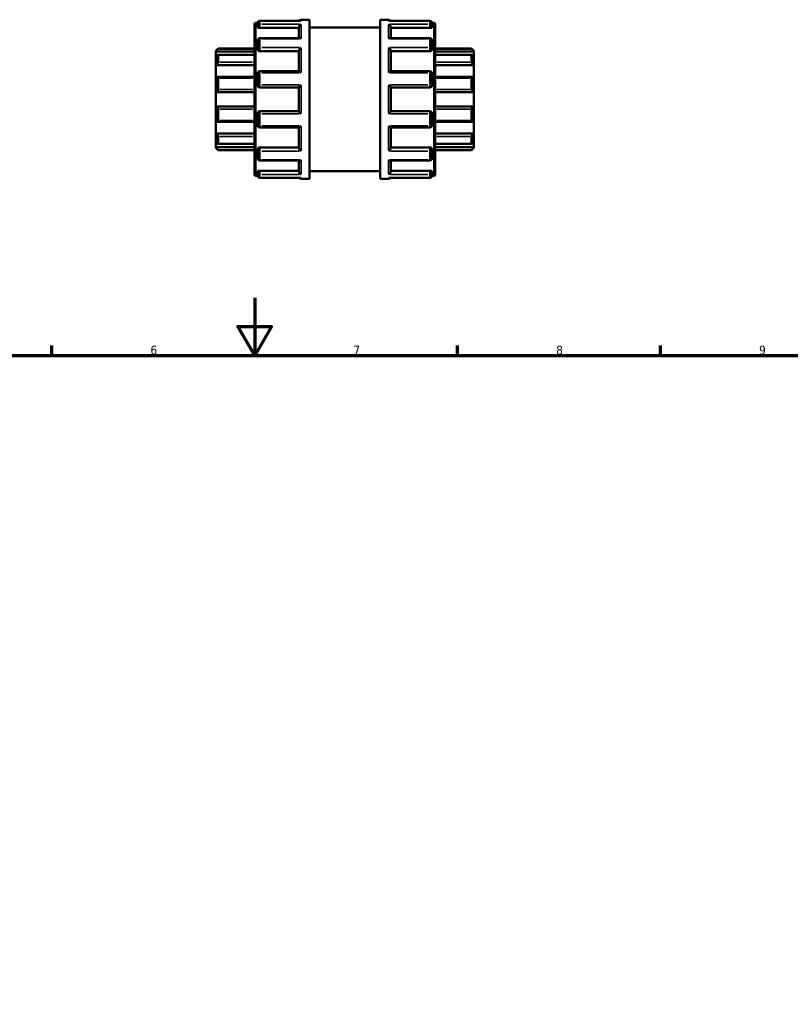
# Model space of a CAD drawing. Header units: millimetres. Extents: x 0 to 905, y -402 to 690.
# Tile 6 of 11: x 339 to 605, y 350 to 690. Entities that reach past the tile are written whole.
import ezdxf

# ---------------------------------------------------------------- set-up
doc = ezdxf.new("R2010")
doc.units = ezdxf.units.MM
for name, color, linetype, lineweight in [('Border (ANSI)', 7, 'Continuous', 70), ('Visible (ANSI)', 7, 'Continuous', 50), ('Visible Narrow (ANSI)', 7, 'Continuous', 35)]:
    doc.layers.add(name, color=color, linetype=linetype, lineweight=lineweight)
doc.styles.add('Note Text (ANSI)', font='tahoma.ttf')

# ---------------------------------------------------------------- blocks, each defined once
blk = doc.blocks.new('Borders Default Border')
at = {"layer": 'Border (ANSI)'}
for p, q in [((350.42, 574), (350.42, 577.45)), ((490.58, 574), (490.58, 577.45)), ((560.67, 574), (560.67, 577.45))]:
    blk.add_line(p, q, dxfattribs=at)
at = {"layer": 'Border (ANSI)', "flags": 128}
for points in [[(420.5, 594), (420.5, 574), (414.73, 584), (426.27, 584), (420.5, 574)], [(20, 20), (20, 574), (821, 574), (821, 20), (20, 20)]]:
    blk.add_lwpolyline(points, dxfattribs=at)
at = {"layer": 'Border (ANSI)', "char_height": 3.05, "attachment_point": 7, "style": 'Note Text (ANSI)'}
for s, insert in [('6', (384.49, 574.34)), ('7', (454.6, 574.4)), ('8', (524.63, 574.33)), ('9', (594.7, 574.34))]:
    blk.add_mtext(s, dxfattribs=dict(at, insert=insert))

msp = doc.modelspace()

# ---------------------------------------------------------------- linework, layer by layer
at = {"layer": 'Visible (ANSI)'}
for p, q in [((420.423, 636.582), (420.423, 688.382)), ((420.923, 688.882), (421.53, 688.882)), ((421.523, 687.698), (421.523, 688.784)), ((421.523, 687.698), (421.523, 687.39)), ((436.388, 689.534), (422.273, 689.534)), ((422.273, 687.127), (435.773, 687.127)), ((435.773, 683.573), (435.773, 687.438)), ((436.523, 689.982), (439.423, 689.982)), ((439.423, 634.982), (439.423, 689.982)), ((439.423, 687.232), (463.823, 687.232)), ((463.823, 634.982), (463.823, 689.982)), ((463.823, 689.982), (466.723, 689.982)), ((480.973, 689.534), (466.858, 689.534)), ((467.473, 683.573), (467.473, 687.438)), ((480.973, 687.127), (467.473, 687.127)), ((481.717, 688.882), (482.323, 688.882)), ((481.723, 688.784), (481.723, 687.698)), ((481.723, 687.39), (481.723, 687.698)), ((482.823, 688.382), (482.823, 636.582)), ((436.041, 683.573), (422.273, 683.573)), ((480.973, 683.573), (467.205, 683.573)), ((407.123, 679.232), (407.873, 679.982)), ((407.873, 679.982), (407.873, 679.857)), ((407.873, 679.982), (420.423, 679.982)), ((421.523, 679.855), (421.523, 682.823)), ((481.723, 682.823), (481.723, 679.855)), ((482.823, 679.982), (495.373, 679.982)), ((495.373, 679.857), (495.373, 679.982)), ((496.123, 679.232), (495.373, 679.982)), ((407.123, 679.007), (407.123, 679.232)), ((407.123, 679.007), (420.423, 679.007)), ((407.123, 677.462), (407.123, 679.007)), ((407.123, 674.24), (407.123, 677.462)), ((420.423, 677.861), (407.782, 677.861)), ((407.873, 677.766), (407.873, 675.312)), ((421.523, 679.855), (421.523, 679.677)), ((422.273, 679.093), (435.773, 679.093)), ((435.773, 672.161), (435.773, 679.278)), ((467.473, 672.161), (467.473, 679.278)), ((480.973, 679.093), (467.473, 679.093)), ((481.723, 679.677), (481.723, 679.855)), ((496.123, 679.007), (482.823, 679.007)), ((495.464, 677.861), (482.823, 677.861)), ((495.373, 675.312), (495.373, 677.766)), ((496.123, 679.232), (496.123, 679.007)), ((496.123, 679.007), (496.123, 677.462)), ((496.123, 677.462), (496.123, 674.24)), ((407.123, 674.24), (420.423, 674.24)), ((407.123, 670.195), (407.123, 674.24)), ((496.123, 674.24), (482.823, 674.24)), ((496.123, 674.24), (496.123, 670.195)), ((407.123, 664.982), (407.123, 670.195)), ((420.423, 670.272), (407.452, 670.272)), ((407.873, 669.837), (407.873, 665.866)), ((421.523, 667.357), (421.523, 671.411)), ((435.82, 672.161), (422.273, 672.161)), ((480.973, 672.161), (467.427, 672.161)), ((481.723, 671.411), (481.723, 667.357)), ((495.794, 670.272), (482.823, 670.272)), ((495.373, 665.866), (495.373, 669.837)), ((496.123, 670.195), (496.123, 664.982)), ((422.273, 666.607), (435.773, 666.607)), ((435.773, 658.347), (435.773, 666.618)), ((467.473, 658.347), (467.473, 666.618)), ((467.473, 666.607), (480.973, 666.607)), ((407.123, 664.982), (420.423, 664.982)), ((407.123, 659.982), (407.123, 664.982)), ((496.123, 664.982), (482.823, 664.982)), ((496.123, 664.982), (496.123, 659.982)), ((407.123, 654.77), (407.123, 659.982)), ((407.123, 659.982), (420.423, 659.982)), ((496.123, 659.982), (482.823, 659.982)), ((496.123, 659.982), (496.123, 654.77)), ((407.873, 659.098), (407.873, 655.128)), ((421.523, 653.553), (421.523, 657.607)), ((435.773, 658.357), (422.273, 658.357)), ((480.973, 658.357), (467.473, 658.357)), ((481.723, 657.607), (481.723, 653.553)), ((495.373, 655.128), (495.373, 659.098)), ((407.123, 650.725), (407.123, 654.77)), ((407.452, 654.693), (420.423, 654.693)), ((422.273, 652.803), (435.82, 652.803)), ((435.773, 645.687), (435.773, 652.803)), ((467.427, 652.803), (480.973, 652.803)), ((467.473, 645.687), (467.473, 652.803)), ((482.823, 654.693), (495.794, 654.693)), ((496.123, 654.77), (496.123, 650.725)), ((407.123, 647.503), (407.123, 650.725)), ((407.123, 650.725), (420.423, 650.725)), ((407.873, 649.653), (407.873, 647.199)), ((496.123, 650.725), (482.823, 650.725)), ((495.373, 647.199), (495.373, 649.653)), ((496.123, 650.725), (496.123, 647.503)), ((407.123, 645.958), (407.123, 647.503)), ((407.123, 645.732), (407.123, 645.958)), ((407.123, 645.958), (420.423, 645.958)), ((407.782, 647.104), (420.423, 647.104)), ((482.823, 647.104), (495.464, 647.104)), ((496.123, 645.958), (482.823, 645.958)), ((496.123, 647.503), (496.123, 645.958)), ((496.123, 645.958), (496.123, 645.732)), ((407.123, 645.732), (407.873, 644.982)), ((407.873, 645.107), (407.873, 644.982)), ((407.873, 644.982), (420.423, 644.982)), ((421.523, 645.287), (421.523, 645.109)), ((421.523, 642.142), (421.523, 645.109)), ((422.273, 645.872), (435.773, 645.872)), ((480.973, 645.872), (467.473, 645.872)), ((481.723, 645.109), (481.723, 645.287)), ((481.723, 645.109), (481.723, 642.142)), ((482.823, 644.982), (495.373, 644.982)), ((496.123, 645.732), (495.373, 644.982)), ((495.373, 644.982), (495.373, 645.107)), ((422.273, 641.392), (436.041, 641.392)), ((435.773, 637.527), (435.773, 641.392)), ((467.205, 641.392), (480.973, 641.392)), ((467.473, 637.527), (467.473, 641.392)), ((420.923, 636.082), (421.53, 636.082)), ((421.523, 637.575), (421.523, 637.267)), ((421.523, 636.18), (421.523, 637.267)), ((422.273, 637.838), (435.773, 637.838)), ((439.423, 637.732), (463.823, 637.732)), ((480.973, 637.838), (467.473, 637.838)), ((481.717, 636.082), (482.323, 636.082)), ((481.723, 637.267), (481.723, 637.575)), ((481.723, 637.267), (481.723, 636.18)), ((422.273, 635.43), (436.388, 635.43)), ((436.523, 634.982), (439.423, 634.982)), ((463.823, 634.982), (466.723, 634.982)), ((466.858, 635.43), (480.973, 635.43))]:
    msp.add_line(p, q, dxfattribs=at)
for centre, radius, start, end in [((420.923, 688.382), 0.5, 90, 180), ((422.273, 688.784), 0.75, 90, 180), ((436.523, 689.232), 0.75, 90, 156.25236), ((466.723, 689.232), 0.75, 23.74764, 90), ((480.973, 688.784), 0.75, 0, 90), ((482.323, 688.382), 0.5, 0, 90), ((422.273, 682.823), 0.75, 90, 180), ((480.973, 682.823), 0.75, 0, 90), ((422.273, 671.411), 0.75, 90, 180), ((480.973, 671.411), 0.75, 0, 90), ((422.273, 667.357), 0.75, 180, 270), ((480.973, 667.357), 0.75, 270, 0), ((422.273, 657.607), 0.75, 90, 180), ((480.973, 657.607), 0.75, 0, 90), ((422.273, 653.553), 0.75, 180, 270), ((480.973, 653.553), 0.75, 270, 0), ((422.273, 642.142), 0.75, 180, 270), ((480.973, 642.142), 0.75, 270, 0), ((420.923, 636.582), 0.5, 180, 270), ((422.273, 636.18), 0.75, 180, 270), ((480.973, 636.18), 0.75, 270, 0), ((482.323, 636.582), 0.5, 270, 0), ((436.523, 635.732), 0.75, 203.74764, 270), ((466.723, 635.732), 0.75, 270, 336.25236)]:
    msp.add_arc(centre, radius, start, end, dxfattribs=at)
for points, knots in [([(422.273, 687.127), (422.179, 687.127), (422.079, 687.134), (421.895, 687.161), (421.811, 687.182), (421.677, 687.229), (421.619, 687.259), (421.542, 687.324), (421.523, 687.358), (421.523, 687.39)], [0, 0, 0, 0, 0.02822168, 0.02822168, 0.05644335, 0.05644335, 0.08515688, 0.08515688, 0.11387042, 0.11387042, 0.11387042, 0.11387042]), ([(435.773, 687.438), (435.773, 687.504), (435.783, 687.572), (435.823, 687.717), (435.854, 687.792), (435.943, 687.954), (436.006, 688.037), (436.139, 688.178), (436.211, 688.238), (436.361, 688.337), (436.44, 688.377), (436.521, 688.404), (436.522, 688.405), (436.523, 688.405)], [0, 0, 0, 0, 0.02108542, 0.02108542, 0.04527042, 0.04527042, 0.07748769, 0.07748769, 0.10934444, 0.10934444, 0.14279911, 0.14279911, 0.1433452, 0.1433452, 0.1433452, 0.1433452]), ([(436.523, 689.522), (436.522, 689.522), (436.521, 689.522), (436.476, 689.53), (436.432, 689.534), (436.388, 689.534)], [-0.000551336, -0.000551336, -0.000551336, -0.000551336, 0, 0, 0.018669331, 0.018669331, 0.018669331, 0.018669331]), ([(466.858, 689.534), (466.815, 689.534), (466.771, 689.53), (466.726, 689.522), (466.724, 689.522), (466.723, 689.522)], [0.124308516, 0.124308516, 0.124308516, 0.124308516, 0.142799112, 0.142799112, 0.143345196, 0.143345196, 0.143345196, 0.143345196]), ([(466.723, 688.405), (466.724, 688.405), (466.726, 688.404), (466.805, 688.377), (466.883, 688.338), (467.031, 688.241), (467.101, 688.183), (467.235, 688.044), (467.299, 687.961), (467.389, 687.798), (467.422, 687.723), (467.462, 687.577), (467.473, 687.509), (467.473, 687.441), (467.473, 687.44), (467.473, 687.438)], [-0.00055134, -0.00055134, -0.00055134, -0.00055134, 0, 0, 0.03321332, 0.03321332, 0.06488875, 0.06488875, 0.09771088, 0.09771088, 0.12227924, 0.12227924, 0.14359038, 0.14359038, 0.14416557, 0.14416557, 0.14416557, 0.14416557]), ([(481.723, 687.39), (481.723, 687.358), (481.704, 687.324), (481.628, 687.259), (481.569, 687.229), (481.436, 687.182), (481.352, 687.161), (481.168, 687.134), (481.067, 687.127), (480.973, 687.127)], [0.11413896, 0.11413896, 0.11413896, 0.11413896, 0.1428525, 0.1428525, 0.17156603, 0.17156603, 0.1997877, 0.1997877, 0.22800938, 0.22800938, 0.22800938, 0.22800938]), ([(436.523, 683.393), (436.522, 683.394), (436.521, 683.395), (436.442, 683.447), (436.363, 683.488), (436.216, 683.547), (436.145, 683.566), (436.066, 683.573), (436.054, 683.573), (436.041, 683.573)], [-0.000551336, -0.000551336, -0.000551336, -0.000551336, 0, 0, 0.033213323, 0.033213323, 0.06488875, 0.06488875, 0.071094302, 0.071094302, 0.071094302, 0.071094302]), ([(467.205, 683.573), (467.195, 683.573), (467.184, 683.573), (467.107, 683.567), (467.036, 683.549), (466.886, 683.49), (466.806, 683.448), (466.726, 683.395), (466.724, 683.394), (466.723, 683.393)], [0.072383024, 0.072383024, 0.072383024, 0.072383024, 0.077487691, 0.077487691, 0.109344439, 0.109344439, 0.142799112, 0.142799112, 0.143345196, 0.143345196, 0.143345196, 0.143345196]), ([(435.773, 679.278), (435.773, 679.323), (435.783, 679.375), (435.823, 679.495), (435.854, 679.563), (435.943, 679.721), (436.006, 679.811), (436.139, 679.98), (436.211, 680.059), (436.361, 680.208), (436.44, 680.278), (436.521, 680.34), (436.522, 680.341), (436.523, 680.342)], [0, 0, 0, 0, 0.02108542, 0.02108542, 0.04527042, 0.04527042, 0.07748769, 0.07748769, 0.10934444, 0.10934444, 0.14279911, 0.14279911, 0.1433452, 0.1433452, 0.1433452, 0.1433452]), ([(466.723, 680.342), (466.724, 680.341), (466.726, 680.34), (466.805, 680.279), (466.883, 680.211), (467.031, 680.064), (467.101, 679.986), (467.235, 679.819), (467.299, 679.728), (467.389, 679.568), (467.422, 679.5), (467.462, 679.379), (467.473, 679.327), (467.473, 679.281), (467.473, 679.279), (467.473, 679.278)], [-0.00055134, -0.00055134, -0.00055134, -0.00055134, 0, 0, 0.03321332, 0.03321332, 0.06488875, 0.06488875, 0.09771088, 0.09771088, 0.12227924, 0.12227924, 0.14359038, 0.14359038, 0.14416557, 0.14416557, 0.14416557, 0.14416557]), ([(407.873, 679.857), (407.873, 679.851), (407.868, 679.839), (407.846, 679.804), (407.83, 679.782), (407.769, 679.702), (407.711, 679.632), (407.576, 679.478), (407.486, 679.38), (407.303, 679.187), (407.21, 679.093), (407.123, 679.007)], [0.1414236, 0.1414236, 0.1414236, 0.1414236, 0.15737325, 0.15737325, 0.1733229, 0.1733229, 0.2052222, 0.2052222, 0.2440347, 0.2440347, 0.28048328, 0.28048328, 0.28048328, 0.28048328]), ([(407.123, 677.462), (407.21, 677.538), (407.303, 677.613), (407.486, 677.743), (407.576, 677.796), (407.711, 677.853), (407.769, 677.867), (407.83, 677.854), (407.846, 677.844), (407.868, 677.813), (407.873, 677.792), (407.873, 677.766)], [0.26967106, 0.26967106, 0.26967106, 0.26967106, 0.30611964, 0.30611964, 0.34493214, 0.34493214, 0.37683144, 0.37683144, 0.39278109, 0.39278109, 0.40873074, 0.40873074, 0.40873074, 0.40873074]), ([(422.273, 679.093), (422.179, 679.093), (422.079, 679.107), (421.895, 679.167), (421.811, 679.212), (421.677, 679.316), (421.619, 679.382), (421.542, 679.527), (421.523, 679.605), (421.523, 679.677)], [0, 0, 0, 0, 0.02822168, 0.02822168, 0.05644335, 0.05644335, 0.08515688, 0.08515688, 0.11387042, 0.11387042, 0.11387042, 0.11387042]), ([(481.723, 679.677), (481.723, 679.605), (481.704, 679.527), (481.628, 679.382), (481.569, 679.316), (481.436, 679.212), (481.352, 679.167), (481.168, 679.107), (481.067, 679.093), (480.973, 679.093)], [0.11413896, 0.11413896, 0.11413896, 0.11413896, 0.1428525, 0.1428525, 0.17156603, 0.17156603, 0.1997877, 0.1997877, 0.22800938, 0.22800938, 0.22800938, 0.22800938]), ([(496.123, 679.007), (496.036, 679.093), (495.944, 679.187), (495.76, 679.38), (495.671, 679.478), (495.535, 679.632), (495.477, 679.702), (495.416, 679.782), (495.4, 679.804), (495.379, 679.839), (495.373, 679.851), (495.373, 679.857)], [0.26967106, 0.26967106, 0.26967106, 0.26967106, 0.30611964, 0.30611964, 0.34493214, 0.34493214, 0.37683144, 0.37683144, 0.39278109, 0.39278109, 0.40873074, 0.40873074, 0.40873074, 0.40873074]), ([(495.373, 677.766), (495.373, 677.792), (495.379, 677.813), (495.4, 677.844), (495.416, 677.854), (495.477, 677.867), (495.535, 677.853), (495.671, 677.796), (495.76, 677.743), (495.944, 677.613), (496.036, 677.538), (496.123, 677.462)], [0.1414236, 0.1414236, 0.1414236, 0.1414236, 0.15737325, 0.15737325, 0.1733229, 0.1733229, 0.2052222, 0.2052222, 0.2440347, 0.2440347, 0.28048328, 0.28048328, 0.28048328, 0.28048328]), ([(407.873, 675.312), (407.873, 675.276), (407.868, 675.235), (407.846, 675.148), (407.83, 675.102), (407.769, 674.959), (407.711, 674.861), (407.576, 674.668), (407.486, 674.562), (407.303, 674.38), (407.21, 674.302), (407.123, 674.24)], [0.1414236, 0.1414236, 0.1414236, 0.1414236, 0.15737325, 0.15737325, 0.1733229, 0.1733229, 0.2052222, 0.2052222, 0.2440347, 0.2440347, 0.28048328, 0.28048328, 0.28048328, 0.28048328]), ([(496.123, 674.24), (496.036, 674.302), (495.944, 674.38), (495.76, 674.562), (495.671, 674.668), (495.535, 674.861), (495.477, 674.959), (495.416, 675.102), (495.4, 675.148), (495.379, 675.235), (495.373, 675.276), (495.373, 675.312)], [0.26967106, 0.26967106, 0.26967106, 0.26967106, 0.30611964, 0.30611964, 0.34493214, 0.34493214, 0.37683144, 0.37683144, 0.39278109, 0.39278109, 0.40873074, 0.40873074, 0.40873074, 0.40873074]), ([(407.123, 670.195), (407.21, 670.233), (407.303, 670.26), (407.486, 670.278), (407.576, 670.266), (407.711, 670.203), (407.769, 670.156), (407.83, 670.055), (407.846, 670.016), (407.868, 669.931), (407.873, 669.885), (407.873, 669.837)], [0.26967106, 0.26967106, 0.26967106, 0.26967106, 0.30611964, 0.30611964, 0.34493214, 0.34493214, 0.37683144, 0.37683144, 0.39278109, 0.39278109, 0.40873074, 0.40873074, 0.40873074, 0.40873074]), ([(436.523, 671.662), (436.522, 671.663), (436.521, 671.664), (436.442, 671.74), (436.363, 671.81), (436.216, 671.934), (436.145, 671.989), (436.011, 672.083), (435.948, 672.12), (435.866, 672.155), (435.84, 672.161), (435.82, 672.161)], [-0.00055134, -0.00055134, -0.00055134, -0.00055134, 0, 0, 0.03321332, 0.03321332, 0.06488875, 0.06488875, 0.09771088, 0.09771088, 0.11665802, 0.11665802, 0.11665802, 0.11665802]), ([(467.427, 672.161), (467.407, 672.161), (467.383, 672.155), (467.303, 672.123), (467.241, 672.086), (467.107, 671.994), (467.036, 671.938), (466.886, 671.812), (466.806, 671.741), (466.726, 671.664), (466.724, 671.663), (466.723, 671.662)], [0.02725062, 0.02725062, 0.02725062, 0.02725062, 0.04527042, 0.04527042, 0.07748769, 0.07748769, 0.10934444, 0.10934444, 0.14279911, 0.14279911, 0.1433452, 0.1433452, 0.1433452, 0.1433452]), ([(495.373, 669.837), (495.373, 669.885), (495.379, 669.931), (495.4, 670.016), (495.416, 670.055), (495.477, 670.156), (495.535, 670.203), (495.671, 670.266), (495.76, 670.278), (495.944, 670.26), (496.036, 670.233), (496.123, 670.195)], [0.1414236, 0.1414236, 0.1414236, 0.1414236, 0.15737325, 0.15737325, 0.1733229, 0.1733229, 0.2052222, 0.2052222, 0.2440347, 0.2440347, 0.28048328, 0.28048328, 0.28048328, 0.28048328]), ([(435.773, 666.618), (435.773, 666.63), (435.783, 666.651), (435.823, 666.714), (435.854, 666.757), (435.943, 666.869), (436.006, 666.942), (436.139, 667.093), (436.211, 667.171), (436.361, 667.33), (436.44, 667.411), (436.521, 667.491), (436.522, 667.493), (436.523, 667.494)], [0, 0, 0, 0, 0.02108542, 0.02108542, 0.04527042, 0.04527042, 0.07748769, 0.07748769, 0.10934444, 0.10934444, 0.14279911, 0.14279911, 0.1433452, 0.1433452, 0.1433452, 0.1433452]), ([(466.723, 667.494), (466.724, 667.493), (466.726, 667.491), (466.805, 667.413), (466.883, 667.332), (467.031, 667.176), (467.101, 667.099), (467.235, 666.949), (467.299, 666.875), (467.389, 666.761), (467.422, 666.717), (467.462, 666.653), (467.473, 666.631), (467.473, 666.619), (467.473, 666.618), (467.473, 666.618)], [-0.00055134, -0.00055134, -0.00055134, -0.00055134, 0, 0, 0.03321332, 0.03321332, 0.06488875, 0.06488875, 0.09771088, 0.09771088, 0.12227924, 0.12227924, 0.14359038, 0.14359038, 0.14416557, 0.14416557, 0.14416557, 0.14416557]), ([(407.873, 665.866), (407.873, 665.814), (407.868, 665.76), (407.846, 665.654), (407.83, 665.602), (407.769, 665.451), (407.711, 665.361), (407.576, 665.203), (407.486, 665.13), (407.303, 665.029), (407.21, 664.997), (407.123, 664.982)], [0.1414236, 0.1414236, 0.1414236, 0.1414236, 0.15737325, 0.15737325, 0.1733229, 0.1733229, 0.2052222, 0.2052222, 0.2440347, 0.2440347, 0.28048328, 0.28048328, 0.28048328, 0.28048328]), ([(496.123, 664.982), (496.036, 664.997), (495.944, 665.029), (495.76, 665.13), (495.671, 665.203), (495.535, 665.361), (495.477, 665.451), (495.416, 665.602), (495.4, 665.654), (495.379, 665.76), (495.373, 665.814), (495.373, 665.866)], [0.26967106, 0.26967106, 0.26967106, 0.26967106, 0.30611964, 0.30611964, 0.34493214, 0.34493214, 0.37683144, 0.37683144, 0.39278109, 0.39278109, 0.40873074, 0.40873074, 0.40873074, 0.40873074]), ([(407.123, 659.982), (407.21, 659.967), (407.303, 659.936), (407.486, 659.834), (407.576, 659.762), (407.711, 659.604), (407.769, 659.513), (407.83, 659.363), (407.846, 659.311), (407.868, 659.204), (407.873, 659.151), (407.873, 659.098)], [0.26967106, 0.26967106, 0.26967106, 0.26967106, 0.30611964, 0.30611964, 0.34493214, 0.34493214, 0.37683144, 0.37683144, 0.39278109, 0.39278109, 0.40873074, 0.40873074, 0.40873074, 0.40873074]), ([(495.373, 659.098), (495.373, 659.151), (495.379, 659.204), (495.4, 659.311), (495.416, 659.363), (495.477, 659.513), (495.535, 659.604), (495.671, 659.762), (495.76, 659.834), (495.944, 659.936), (496.036, 659.967), (496.123, 659.982)], [0.1414236, 0.1414236, 0.1414236, 0.1414236, 0.15737325, 0.15737325, 0.1733229, 0.1733229, 0.2052222, 0.2052222, 0.2440347, 0.2440347, 0.28048328, 0.28048328, 0.28048328, 0.28048328]), ([(436.523, 657.471), (436.522, 657.472), (436.521, 657.473), (436.442, 657.552), (436.363, 657.632), (436.216, 657.788), (436.145, 657.865), (436.011, 658.016), (435.948, 658.09), (435.857, 658.204), (435.825, 658.248), (435.784, 658.311), (435.774, 658.333), (435.773, 658.346), (435.773, 658.346), (435.773, 658.347)], [-0.00055134, -0.00055134, -0.00055134, -0.00055134, 0, 0, 0.03321332, 0.03321332, 0.06488875, 0.06488875, 0.09771088, 0.09771088, 0.12227924, 0.12227924, 0.14359038, 0.14359038, 0.14416557, 0.14416557, 0.14416557, 0.14416557]), ([(467.473, 658.347), (467.473, 658.335), (467.463, 658.313), (467.424, 658.251), (467.392, 658.208), (467.303, 658.096), (467.241, 658.022), (467.107, 657.872), (467.036, 657.794), (466.886, 657.635), (466.806, 657.553), (466.726, 657.473), (466.724, 657.472), (466.723, 657.471)], [0, 0, 0, 0, 0.02108542, 0.02108542, 0.04527042, 0.04527042, 0.07748769, 0.07748769, 0.10934444, 0.10934444, 0.14279911, 0.14279911, 0.1433452, 0.1433452, 0.1433452, 0.1433452]), ([(407.873, 655.128), (407.873, 655.08), (407.868, 655.033), (407.846, 654.949), (407.83, 654.91), (407.769, 654.809), (407.711, 654.762), (407.576, 654.699), (407.486, 654.687), (407.303, 654.704), (407.21, 654.732), (407.123, 654.77)], [0.1414236, 0.1414236, 0.1414236, 0.1414236, 0.15737325, 0.15737325, 0.1733229, 0.1733229, 0.2052222, 0.2052222, 0.2440347, 0.2440347, 0.28048328, 0.28048328, 0.28048328, 0.28048328]), ([(435.82, 652.803), (435.839, 652.803), (435.864, 652.81), (435.943, 652.842), (436.006, 652.879), (436.139, 652.971), (436.211, 653.026), (436.361, 653.152), (436.44, 653.224), (436.521, 653.3), (436.522, 653.302), (436.523, 653.303)], [0.02725062, 0.02725062, 0.02725062, 0.02725062, 0.04527042, 0.04527042, 0.07748769, 0.07748769, 0.10934444, 0.10934444, 0.14279911, 0.14279911, 0.1433452, 0.1433452, 0.1433452, 0.1433452]), ([(466.723, 653.303), (466.724, 653.302), (466.726, 653.3), (466.805, 653.225), (466.883, 653.155), (467.031, 653.03), (467.101, 652.975), (467.235, 652.882), (467.299, 652.844), (467.38, 652.81), (467.407, 652.803), (467.427, 652.803)], [-0.00055134, -0.00055134, -0.00055134, -0.00055134, 0, 0, 0.03321332, 0.03321332, 0.06488875, 0.06488875, 0.09771088, 0.09771088, 0.11665802, 0.11665802, 0.11665802, 0.11665802]), ([(496.123, 654.77), (496.036, 654.732), (495.944, 654.704), (495.76, 654.687), (495.671, 654.699), (495.535, 654.762), (495.477, 654.809), (495.416, 654.91), (495.4, 654.949), (495.379, 655.033), (495.373, 655.08), (495.373, 655.128)], [0.26967106, 0.26967106, 0.26967106, 0.26967106, 0.30611964, 0.30611964, 0.34493214, 0.34493214, 0.37683144, 0.37683144, 0.39278109, 0.39278109, 0.40873074, 0.40873074, 0.40873074, 0.40873074]), ([(407.123, 650.725), (407.21, 650.662), (407.303, 650.584), (407.486, 650.402), (407.576, 650.297), (407.711, 650.104), (407.769, 650.005), (407.83, 649.863), (407.846, 649.817), (407.868, 649.729), (407.873, 649.689), (407.873, 649.653)], [0.26967106, 0.26967106, 0.26967106, 0.26967106, 0.30611964, 0.30611964, 0.34493214, 0.34493214, 0.37683144, 0.37683144, 0.39278109, 0.39278109, 0.40873074, 0.40873074, 0.40873074, 0.40873074]), ([(495.373, 649.653), (495.373, 649.689), (495.379, 649.729), (495.4, 649.817), (495.416, 649.863), (495.477, 650.005), (495.535, 650.104), (495.671, 650.297), (495.76, 650.402), (495.944, 650.584), (496.036, 650.662), (496.123, 650.725)], [0.1414236, 0.1414236, 0.1414236, 0.1414236, 0.15737325, 0.15737325, 0.1733229, 0.1733229, 0.2052222, 0.2052222, 0.2440347, 0.2440347, 0.28048328, 0.28048328, 0.28048328, 0.28048328]), ([(407.873, 647.199), (407.873, 647.173), (407.868, 647.152), (407.846, 647.121), (407.83, 647.111), (407.769, 647.098), (407.711, 647.111), (407.576, 647.168), (407.486, 647.221), (407.303, 647.351), (407.21, 647.426), (407.123, 647.503)], [0.1414236, 0.1414236, 0.1414236, 0.1414236, 0.15737325, 0.15737325, 0.1733229, 0.1733229, 0.2052222, 0.2052222, 0.2440347, 0.2440347, 0.28048328, 0.28048328, 0.28048328, 0.28048328]), ([(407.123, 645.958), (407.21, 645.872), (407.303, 645.777), (407.486, 645.585), (407.576, 645.487), (407.711, 645.332), (407.769, 645.263), (407.83, 645.183), (407.846, 645.16), (407.868, 645.126), (407.873, 645.114), (407.873, 645.107)], [0.26967106, 0.26967106, 0.26967106, 0.26967106, 0.30611964, 0.30611964, 0.34493214, 0.34493214, 0.37683144, 0.37683144, 0.39278109, 0.39278109, 0.40873074, 0.40873074, 0.40873074, 0.40873074]), ([(496.123, 647.503), (496.036, 647.426), (495.944, 647.351), (495.76, 647.221), (495.671, 647.168), (495.535, 647.111), (495.477, 647.098), (495.416, 647.111), (495.4, 647.121), (495.379, 647.152), (495.373, 647.173), (495.373, 647.199)], [0.26967106, 0.26967106, 0.26967106, 0.26967106, 0.30611964, 0.30611964, 0.34493214, 0.34493214, 0.37683144, 0.37683144, 0.39278109, 0.39278109, 0.40873074, 0.40873074, 0.40873074, 0.40873074]), ([(495.373, 645.107), (495.373, 645.114), (495.379, 645.126), (495.4, 645.16), (495.416, 645.183), (495.477, 645.263), (495.535, 645.332), (495.671, 645.487), (495.76, 645.585), (495.944, 645.777), (496.036, 645.872), (496.123, 645.958)], [0.1414236, 0.1414236, 0.1414236, 0.1414236, 0.15737325, 0.15737325, 0.1733229, 0.1733229, 0.2052222, 0.2052222, 0.2440347, 0.2440347, 0.28048328, 0.28048328, 0.28048328, 0.28048328]), ([(421.523, 645.287), (421.523, 645.36), (421.542, 645.438), (421.619, 645.582), (421.677, 645.648), (421.811, 645.752), (421.895, 645.797), (422.079, 645.857), (422.179, 645.872), (422.273, 645.872)], [-0.11387042, -0.11387042, -0.11387042, -0.11387042, -0.08515688, -0.08515688, -0.05644335, -0.05644335, -0.02822168, -0.02822168, 0, 0, 0, 0]), ([(436.523, 644.622), (436.522, 644.623), (436.521, 644.624), (436.442, 644.686), (436.363, 644.754), (436.216, 644.9), (436.145, 644.978), (436.011, 645.146), (435.948, 645.237), (435.857, 645.396), (435.825, 645.465), (435.784, 645.586), (435.774, 645.638), (435.773, 645.684), (435.773, 645.685), (435.773, 645.687)], [-0.00055134, -0.00055134, -0.00055134, -0.00055134, 0, 0, 0.03321332, 0.03321332, 0.06488875, 0.06488875, 0.09771088, 0.09771088, 0.12227924, 0.12227924, 0.14359038, 0.14359038, 0.14416557, 0.14416557, 0.14416557, 0.14416557]), ([(467.473, 645.687), (467.473, 645.642), (467.463, 645.59), (467.424, 645.47), (467.392, 645.402), (467.303, 645.244), (467.241, 645.153), (467.107, 644.985), (467.036, 644.906), (466.886, 644.756), (466.806, 644.687), (466.726, 644.624), (466.724, 644.623), (466.723, 644.622)], [0, 0, 0, 0, 0.02108542, 0.02108542, 0.04527042, 0.04527042, 0.07748769, 0.07748769, 0.10934444, 0.10934444, 0.14279911, 0.14279911, 0.1433452, 0.1433452, 0.1433452, 0.1433452]), ([(480.973, 645.872), (481.067, 645.872), (481.168, 645.857), (481.352, 645.797), (481.436, 645.752), (481.569, 645.648), (481.628, 645.582), (481.704, 645.438), (481.723, 645.36), (481.723, 645.287)], [0.22800938, 0.22800938, 0.22800938, 0.22800938, 0.25623106, 0.25623106, 0.28445273, 0.28445273, 0.31316626, 0.31316626, 0.34187979, 0.34187979, 0.34187979, 0.34187979]), ([(436.041, 641.392), (436.052, 641.392), (436.062, 641.392), (436.139, 641.397), (436.211, 641.416), (436.361, 641.475), (436.44, 641.517), (436.521, 641.57), (436.522, 641.57), (436.523, 641.571)], [0.072383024, 0.072383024, 0.072383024, 0.072383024, 0.077487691, 0.077487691, 0.109344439, 0.109344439, 0.142799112, 0.142799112, 0.143345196, 0.143345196, 0.143345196, 0.143345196]), ([(466.723, 641.571), (466.724, 641.57), (466.726, 641.57), (466.805, 641.518), (466.883, 641.476), (467.031, 641.417), (467.101, 641.399), (467.18, 641.392), (467.193, 641.392), (467.205, 641.392)], [-0.000551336, -0.000551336, -0.000551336, -0.000551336, 0, 0, 0.033213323, 0.033213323, 0.06488875, 0.06488875, 0.071094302, 0.071094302, 0.071094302, 0.071094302]), ([(421.523, 637.575), (421.523, 637.607), (421.542, 637.641), (421.619, 637.705), (421.677, 637.735), (421.811, 637.783), (421.895, 637.803), (422.079, 637.831), (422.179, 637.838), (422.273, 637.838)], [-0.11387042, -0.11387042, -0.11387042, -0.11387042, -0.08515688, -0.08515688, -0.05644335, -0.05644335, -0.02822168, -0.02822168, 0, 0, 0, 0]), ([(436.523, 636.56), (436.522, 636.56), (436.521, 636.56), (436.442, 636.588), (436.363, 636.626), (436.216, 636.723), (436.145, 636.782), (436.011, 636.921), (435.948, 637.004), (435.857, 637.167), (435.825, 637.242), (435.784, 637.387), (435.774, 637.455), (435.773, 637.523), (435.773, 637.525), (435.773, 637.527)], [-0.00055134, -0.00055134, -0.00055134, -0.00055134, 0, 0, 0.03321332, 0.03321332, 0.06488875, 0.06488875, 0.09771088, 0.09771088, 0.12227924, 0.12227924, 0.14359038, 0.14359038, 0.14416557, 0.14416557, 0.14416557, 0.14416557]), ([(467.473, 637.527), (467.473, 637.461), (467.463, 637.393), (467.424, 637.248), (467.392, 637.173), (467.303, 637.011), (467.241, 636.928), (467.107, 636.787), (467.036, 636.727), (466.886, 636.627), (466.806, 636.588), (466.726, 636.56), (466.724, 636.56), (466.723, 636.56)], [0, 0, 0, 0, 0.02108542, 0.02108542, 0.04527042, 0.04527042, 0.07748769, 0.07748769, 0.10934444, 0.10934444, 0.14279911, 0.14279911, 0.1433452, 0.1433452, 0.1433452, 0.1433452]), ([(480.973, 637.838), (481.068, 637.838), (481.168, 637.831), (481.353, 637.803), (481.437, 637.782), (481.57, 637.735), (481.628, 637.705), (481.705, 637.641), (481.723, 637.607), (481.723, 637.575)], [0.22800938, 0.22800938, 0.22800938, 0.22800938, 0.25634007, 0.25634007, 0.28467077, 0.28467077, 0.31327533, 0.31327533, 0.3418799, 0.3418799, 0.3418799, 0.3418799]), ([(436.388, 635.43), (436.432, 635.43), (436.476, 635.434), (436.521, 635.442), (436.522, 635.443), (436.523, 635.443)], [0.124308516, 0.124308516, 0.124308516, 0.124308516, 0.142799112, 0.142799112, 0.143345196, 0.143345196, 0.143345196, 0.143345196]), ([(466.723, 635.443), (466.724, 635.443), (466.726, 635.442), (466.771, 635.434), (466.815, 635.43), (466.858, 635.43)], [-0.000551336, -0.000551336, -0.000551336, -0.000551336, 0, 0, 0.018669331, 0.018669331, 0.018669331, 0.018669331])]:
    msp.add_open_spline(points, degree=3, knots=knots, dxfattribs=at)
at = {"layer": 'Visible Narrow (ANSI)'}
for p, q in [((420.923, 688.557), (420.923, 636.407)), ((422.273, 689.523), (422.273, 689.534)), ((422.273, 689.482), (422.273, 688.476)), ((422.273, 687.381), (422.273, 688.38)), ((422.273, 687.137), (422.273, 687.313)), ((422.948, 687.323), (435.098, 687.323)), ((422.986, 689.522), (435.811, 689.522)), ((435.811, 688.405), (422.986, 688.405)), ((436.523, 689.981), (436.523, 689.567)), ((436.523, 688.232), (436.523, 683.717)), ((466.723, 689.567), (466.723, 689.981)), ((466.723, 683.717), (466.723, 688.232)), ((467.436, 689.522), (480.261, 689.522)), ((480.261, 688.405), (467.436, 688.405)), ((468.148, 687.323), (480.298, 687.323)), ((480.973, 689.534), (480.973, 689.523)), ((480.973, 688.476), (480.973, 689.482)), ((480.973, 688.38), (480.973, 687.381)), ((480.973, 687.313), (480.973, 687.137)), ((482.323, 636.407), (482.323, 688.557)), ((422.273, 683.41), (422.273, 683.573)), ((422.986, 683.393), (435.811, 683.393)), ((467.436, 683.393), (480.261, 683.393)), ((480.973, 683.573), (480.973, 683.41)), ((422.273, 683.252), (422.273, 680.506)), ((422.273, 679.241), (422.273, 680.29)), ((435.811, 680.342), (422.986, 680.342)), ((436.523, 679.956), (436.523, 672.135)), ((466.723, 672.135), (466.723, 679.956)), ((480.261, 680.342), (467.436, 680.342)), ((480.973, 680.506), (480.973, 683.252)), ((480.973, 680.29), (480.973, 679.241)), ((419.796, 679.857), (408.501, 679.857)), ((408.501, 677.766), (419.796, 677.766)), ((422.273, 679.098), (422.273, 679.2)), ((422.948, 679.206), (435.098, 679.206)), ((468.148, 679.206), (480.298, 679.206)), ((480.973, 679.2), (480.973, 679.098)), ((494.746, 679.857), (483.451, 679.857)), ((483.451, 677.766), (494.746, 677.766)), ((419.796, 675.312), (408.501, 675.312)), ((494.746, 675.312), (483.451, 675.312)), ((408.501, 669.837), (419.796, 669.837)), ((422.273, 671.705), (422.273, 672.16)), ((422.273, 671.458), (422.273, 667.706)), ((422.986, 671.662), (435.811, 671.662)), ((467.436, 671.662), (480.261, 671.662)), ((480.973, 672.16), (480.973, 671.705)), ((480.973, 667.706), (480.973, 671.458)), ((483.451, 669.837), (494.746, 669.837)), ((422.273, 666.61), (422.273, 667.429)), ((435.811, 667.494), (422.986, 667.494)), ((436.523, 666.998), (436.523, 657.967)), ((466.723, 657.967), (466.723, 666.998)), ((480.261, 667.494), (467.436, 667.494)), ((480.973, 667.429), (480.973, 666.61)), ((419.796, 665.866), (408.501, 665.866)), ((494.746, 665.866), (483.451, 665.866)), ((408.501, 659.098), (419.796, 659.098)), ((422.273, 657.536), (422.273, 658.354)), ((422.273, 657.258), (422.273, 653.507)), ((422.986, 657.471), (435.811, 657.471)), ((467.436, 657.471), (480.261, 657.471)), ((480.973, 658.354), (480.973, 657.536)), ((480.973, 653.507), (480.973, 657.258)), ((483.451, 659.098), (494.746, 659.098)), ((419.796, 655.128), (408.501, 655.128)), ((422.273, 652.805), (422.273, 653.26)), ((435.811, 653.303), (422.986, 653.303)), ((436.523, 652.829), (436.523, 645.009)), ((466.723, 645.009), (466.723, 652.829)), ((480.261, 653.303), (467.436, 653.303)), ((480.973, 653.26), (480.973, 652.805)), ((494.746, 655.128), (483.451, 655.128)), ((408.501, 649.653), (419.796, 649.653)), ((483.451, 649.653), (494.746, 649.653)), ((419.796, 647.199), (408.501, 647.199)), ((494.746, 647.199), (483.451, 647.199)), ((408.501, 645.107), (419.796, 645.107)), ((422.273, 645.765), (422.273, 645.866)), ((422.273, 644.674), (422.273, 645.724)), ((422.273, 644.459), (422.273, 641.712)), ((435.098, 645.759), (422.948, 645.759)), ((422.986, 644.622), (435.811, 644.622)), ((467.436, 644.622), (480.261, 644.622)), ((480.298, 645.759), (468.148, 645.759)), ((480.973, 645.866), (480.973, 645.765)), ((480.973, 645.724), (480.973, 644.674)), ((480.973, 641.712), (480.973, 644.459)), ((483.451, 645.107), (494.746, 645.107)), ((422.273, 641.392), (422.273, 641.554)), ((435.811, 641.571), (422.986, 641.571)), ((436.523, 641.248), (436.523, 636.732)), ((466.723, 636.732), (466.723, 641.248)), ((480.261, 641.571), (467.436, 641.571)), ((480.973, 641.554), (480.973, 641.392)), ((422.273, 637.651), (422.273, 637.828)), ((422.273, 636.584), (422.273, 637.583)), ((422.273, 636.488), (422.273, 635.483)), ((435.098, 637.642), (422.948, 637.642)), ((422.986, 636.56), (435.811, 636.56)), ((467.436, 636.56), (480.261, 636.56)), ((480.298, 637.642), (468.148, 637.642)), ((480.973, 637.828), (480.973, 637.651)), ((480.973, 637.583), (480.973, 636.584)), ((480.973, 635.483), (480.973, 636.488)), ((422.273, 635.43), (422.273, 635.442)), ((435.811, 635.443), (422.986, 635.443)), ((436.523, 635.398), (436.523, 634.983)), ((466.723, 634.983), (466.723, 635.398)), ((480.261, 635.443), (467.436, 635.443)), ((480.973, 635.442), (480.973, 635.43))]:
    msp.add_line(p, q, dxfattribs=at)
for centre, major_axis, ratio, start_param, end_param in [((422.273, 688.784), (-0.75, 0), 0.9832535, 4.7909288, 6.2046455), ((422.273, 687.698), (-0.75, 0), 0.942644, 4.7909288, 6.2046455), ((422.273, 687.698), (-0.75, 0), 0.5, 0.0785398, 1.4922565), ((480.973, 688.784), (0.75, 0), 0.9832535, 0.0785398, 1.4922565), ((480.973, 687.698), (0.75, 0), 0.942644, 0.0785398, 1.4922565), ((480.973, 687.698), (0.75, 0), 0.5, 4.7909288, 6.2046455), ((422.273, 682.823), (-0.75, 0), 0.760401, 4.7909288, 6.2046455), ((480.973, 682.823), (0.75, 0), 0.760401, 0.0785398, 1.4922565), ((422.273, 679.855), (-0.75, 0), 0.6494538, 4.7909288, 6.2046455), ((480.973, 679.855), (0.75, 0), 0.6494538, 0.0785398, 1.4922565), ((422.273, 679.855), (-0.75, 0), 0.8660254, 0.0785398, 1.4922565), ((480.973, 679.855), (0.75, 0), 0.8660254, 4.7909288, 6.2046455), ((422.273, 671.411), (-0.75, 0), 0.3337997, 4.7909288, 6.2046455), ((480.973, 671.411), (0.75, 0), 0.3337997, 0.0785398, 1.4922565), ((422.273, 667.357), (-0.75, 0), 0.182243, 4.7909288, 6.2046455), ((480.973, 667.357), (0.75, 0), 0.182243, 0.0785398, 1.4922565), ((422.273, 657.607), (-0.75, 0), 0.182243, 0.0785398, 1.4922565), ((480.973, 657.607), (0.75, 0), 0.182243, 4.7909288, 6.2046455), ((422.273, 653.553), (-0.75, 0), 0.3337997, 0.0785398, 1.4922565), ((480.973, 653.553), (0.75, 0), 0.3337997, 4.7909288, 6.2046455), ((422.273, 645.109), (-0.75, 0), 0.8660254, 4.7909288, 6.2046455), ((422.273, 645.109), (-0.75, 0), 0.6494538, 0.0785398, 1.4922565), ((480.973, 645.109), (0.75, 0), 0.8660254, 0.0785398, 1.4922565), ((480.973, 645.109), (0.75, 0), 0.6494538, 4.7909288, 6.2046455), ((422.273, 642.142), (-0.75, 0), 0.760401, 0.0785398, 1.4922565), ((480.973, 642.142), (0.75, 0), 0.760401, 4.7909288, 6.2046455), ((422.273, 637.267), (-0.75, 0), 0.5, 4.7909288, 6.2046455), ((422.273, 637.267), (-0.75, 0), 0.942644, 0.0785398, 1.4922565), ((422.273, 636.18), (-0.75, 0), 0.9832535, 0.0785398, 1.4922565), ((480.973, 637.267), (0.75, 0), 0.5, 0.0785398, 1.4922565), ((480.973, 637.267), (0.75, 0), 0.942644, 4.7909288, 6.2046455), ((480.973, 636.18), (0.75, 0), 0.9832535, 4.7909288, 6.2046455)]:
    msp.add_ellipse(centre, major_axis=major_axis, ratio=ratio, start_param=start_param, end_param=end_param, dxfattribs=at)

# ---------------------------------------------------------------- block references
msp.add_blockref('Borders Default Border', (0, 0))

doc.saveas('drawing.dxf')
